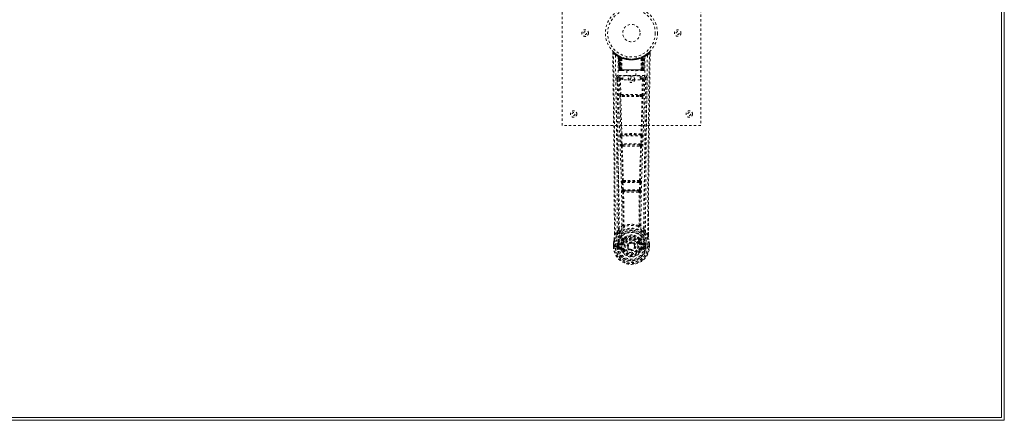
# Model space of a CAD drawing. Header units: inches. Extents: x 14 to 182, y 67 to 115.
# Tile 7 of 8: x 139 to 182, y 67 to 85. Entities that reach past the tile are written whole.
import ezdxf

# ---------------------------------------------------------------- set-up
doc = ezdxf.new("R2010")
doc.units = ezdxf.units.IN
doc.header["$MEASUREMENT"] = 0
doc.linetypes.add('SLD-Dashed', pattern=[0.075, 0.05, -0.025])
doc.linetypes.add('SLD-Solid', pattern=[0])

msp = doc.modelspace()

# ---------------------------------------------------------------- linework, layer by layer
at = {"color": 7, "linetype": 'SLD-Solid', "lineweight": 15}
for p, q in [((181.523, 67.518), (181.523, 114.782)), ((181.523, 67.518), (181.523, 114.782)), ((181.641, 114.9), (181.641, 67.4)), ((97.891, 67.518), (181.523, 67.518)), ((97.891, 67.518), (181.523, 67.518)), ((181.641, 67.4), (97.891, 67.4))]:
    msp.add_line(p, q, dxfattribs=at)
at = {"color": 7, "linetype": 'SLD-Dashed', "lineweight": 0}
for p, q in [((162.523, 80.15), (162.523, 88.15)), ((168.523, 88.15), (168.523, 80.15)), ((164.716, 83.291), (164.717, 83.224)), ((164.746, 83.292), (164.767, 83.314)), ((164.808, 83.279), (164.765, 83.313)), ((164.955, 83.176), (164.942, 83.184)), ((164.961, 83.172), (164.947, 83.18)), ((164.97, 83.151), (164.956, 83.16)), ((164.977, 82.554), (164.956, 83.16)), ((164.99, 82.554), (164.97, 83.151)), ((165.008, 83.148), (164.973, 83.166)), ((165.057, 83.105), (164.988, 83.141)), ((165.009, 82.554), (164.988, 83.141)), ((164.989, 83.144), (165.011, 82.551)), ((165.002, 83.15), (165.028, 83.137)), ((165.016, 83.111), (165.028, 83.137)), ((165.016, 83.111), (165.016, 82.554)), ((165.023, 83.107), (165.016, 83.111)), ((165.023, 83.107), (165.036, 83.133)), ((165.023, 82.554), (165.023, 83.107)), ((165.04, 83.131), (165.025, 83.139)), ((165.028, 83.137), (165.036, 83.133)), ((165.042, 83.131), (165.029, 83.105)), ((165.03, 82.554), (165.029, 83.105)), ((165.029, 83.105), (165.036, 83.101)), ((165.036, 83.101), (165.048, 83.127)), ((165.036, 83.101), (165.036, 82.554)), ((165.041, 83.131), (165.04, 83.131)), ((165.06, 83.122), (165.048, 83.096)), ((165.048, 83.096), (165.048, 82.554)), ((165.054, 83.093), (165.048, 83.096)), ((165.054, 82.554), (165.054, 83.093)), ((165.057, 83.105), (165.058, 83.105)), ((165.076, 82.554), (165.057, 83.105)), ((165.058, 83.105), (165.077, 82.554)), ((165.06, 83.122), (165.066, 83.12)), ((165.107, 82.554), (165.103, 83.076)), ((165.323, 83.139), (165.323, 83.043)), ((165.723, 83.043), (165.723, 83.139)), ((165.939, 82.554), (165.943, 83.076)), ((165.969, 82.554), (165.988, 83.105)), ((165.989, 83.105), (165.97, 82.554)), ((165.98, 83.12), (165.986, 83.122)), ((165.98, 83.12), (165.992, 83.093)), ((165.998, 83.096), (165.986, 83.122)), ((165.988, 83.105), (165.989, 83.105)), ((166.058, 83.141), (165.989, 83.105)), ((165.998, 83.096), (165.992, 83.093)), ((165.992, 83.093), (165.992, 82.554)), ((166.005, 83.131), (165.998, 83.128)), ((165.998, 83.127), (166.01, 83.101)), ((165.998, 82.554), (165.998, 83.096)), ((166.013, 83.135), (166.004, 83.131)), ((166.004, 83.131), (166.017, 83.105)), ((166.006, 83.131), (166.005, 83.131)), ((166.073, 83.166), (166.006, 83.131)), ((166.01, 83.133), (166.017, 83.137)), ((166.01, 83.133), (166.023, 83.107)), ((166.01, 83.101), (166.017, 83.105)), ((166.01, 82.554), (166.01, 83.101)), ((166.017, 83.105), (166.016, 82.554)), ((166.017, 83.137), (166.026, 83.141)), ((166.017, 83.137), (166.03, 83.111)), ((166.03, 83.111), (166.023, 83.107)), ((166.023, 83.107), (166.023, 82.554)), ((166.03, 82.554), (166.03, 83.111)), ((166.035, 82.551), (166.057, 83.144)), ((166.037, 82.554), (166.058, 83.141)), ((166.055, 82.554), (166.076, 83.151)), ((166.069, 82.554), (166.09, 83.16)), ((166.09, 83.16), (166.076, 83.151)), ((166.104, 83.184), (166.091, 83.176)), ((166.28, 83.313), (166.239, 83.279)), ((166.33, 83.291), (166.3, 83.292)), ((166.327, 83.228), (166.328, 83.292)), ((166.329, 83.224), (166.329, 83.291)), ((166.329, 83.224), (166.33, 83.291)), ((164.912, 82.218), (164.91, 82.21)), ((164.911, 82.207), (164.914, 81.92)), ((164.955, 82.316), (164.955, 82.256)), ((166.091, 82.316), (164.955, 82.316)), ((164.955, 82.256), (165.153, 82.256)), ((164.977, 82.554), (164.99, 82.554)), ((165.016, 82.554), (164.977, 82.554)), ((165.004, 82.153), (165.049, 82.154)), ((165.004, 82.153), (165.02, 81.492)), ((165.009, 82.554), (165.076, 82.554)), ((165.016, 82.554), (165.023, 82.554)), ((165.017, 82.525), (165.024, 82.525)), ((165.02, 82.525), (165.03, 82.525)), ((166.023, 82.554), (165.023, 82.554)), ((165.036, 82.554), (165.03, 82.554)), ((165.03, 82.525), (165.037, 82.525)), ((165.036, 82.554), (166.01, 82.554)), ((165.039, 82.525), (165.093, 82.525)), ((165.048, 82.554), (165.054, 82.554)), ((165.049, 82.525), (165.055, 82.525)), ((165.049, 82.199), (165.049, 82.154)), ((165.153, 82.199), (165.049, 82.199)), ((165.064, 81.493), (165.049, 82.154)), ((165.153, 82.154), (165.049, 82.154)), ((165.992, 82.554), (165.054, 82.554)), ((165.093, 82.525), (165.055, 82.525)), ((165.077, 82.554), (165.076, 82.554)), ((165.077, 82.554), (165.107, 82.554)), ((165.106, 82.525), (165.114, 82.525)), ((165.107, 82.554), (165.939, 82.554)), ((165.114, 82.525), (165.932, 82.525)), ((165.153, 82.123), (165.153, 82.303)), ((165.153, 82.303), (165.903, 82.303)), ((165.328, 82.525), (165.328, 82.303)), ((165.718, 82.303), (165.718, 82.525)), ((165.903, 82.303), (165.903, 82.123)), ((165.903, 82.256), (166.091, 82.256)), ((165.997, 82.199), (165.903, 82.199)), ((165.997, 82.154), (165.903, 82.154)), ((165.932, 82.525), (165.939, 82.525)), ((165.939, 82.554), (165.969, 82.554)), ((165.953, 82.525), (166.007, 82.525)), ((165.991, 82.525), (165.953, 82.525)), ((165.97, 82.554), (165.969, 82.554)), ((165.97, 82.554), (166.037, 82.554)), ((165.997, 82.154), (165.981, 81.493)), ((165.991, 82.525), (165.997, 82.525)), ((165.992, 82.554), (165.998, 82.554)), ((165.997, 82.199), (165.997, 82.154)), ((166.009, 82.525), (166.016, 82.525)), ((166.016, 82.554), (166.01, 82.554)), ((166.016, 82.525), (166.026, 82.525)), ((166.022, 82.525), (166.029, 82.525)), ((166.023, 82.554), (166.03, 82.554)), ((166.042, 82.153), (166.026, 81.492)), ((166.069, 82.554), (166.03, 82.554)), ((166.055, 82.554), (166.069, 82.554)), ((166.091, 82.256), (166.091, 82.316)), ((166.132, 81.92), (166.135, 82.207)), ((166.136, 82.21), (166.134, 82.218)), ((165.903, 82.123), (165.153, 82.123)), ((165.218, 81.401), (165.062, 81.407)), ((165.981, 81.493), (165.064, 81.493)), ((165.225, 81.45), (165.072, 81.452)), ((165.821, 81.45), (165.225, 81.45)), ((165.973, 81.452), (165.821, 81.45)), ((165.984, 81.407), (165.828, 81.401)), ((168.523, 80.15), (162.523, 80.15)), ((165.058, 79.708), (165.075, 79.355)), ((165.072, 79.801), (165.064, 79.798)), ((165.102, 79.71), (165.944, 79.71)), ((165.119, 79.357), (165.102, 79.71)), ((165.109, 79.755), (165.117, 79.758)), ((165.937, 79.755), (165.109, 79.755)), ((165.944, 79.71), (165.926, 79.357)), ((165.929, 79.758), (165.937, 79.755)), ((165.988, 79.708), (165.971, 79.355)), ((165.982, 79.798), (165.974, 79.801)), ((165.926, 79.357), (165.119, 79.357)), ((165.125, 79.262), (165.157, 79.261)), ((165.166, 79.312), (165.134, 79.313)), ((165.166, 79.312), (165.88, 79.312)), ((165.88, 79.312), (165.911, 79.313)), ((165.889, 79.261), (165.921, 79.262)), ((165.113, 77.69), (165.129, 77.373)), ((165.136, 77.784), (165.122, 77.78)), ((165.157, 77.692), (165.889, 77.692)), ((165.173, 77.375), (165.157, 77.692)), ((165.166, 77.737), (165.181, 77.742)), ((165.88, 77.737), (165.166, 77.737)), ((165.865, 77.742), (165.88, 77.737)), ((165.889, 77.692), (165.872, 77.375)), ((165.91, 77.784), (165.924, 77.78)), ((165.933, 77.69), (165.917, 77.373)), ((165.872, 77.375), (165.173, 77.375)), ((165.184, 77.277), (165.224, 77.276)), ((165.231, 77.33), (165.192, 77.33)), ((165.231, 77.33), (165.815, 77.33)), ((165.854, 77.33), (165.815, 77.33)), ((165.822, 77.276), (165.862, 77.277)), ((166.259, 76.342), (166.259, 75.418)), ((166.26, 75.417), (166.263, 76.342)), ((165.195, 75.837), (165.195, 75.837)), ((165.85, 75.837), (165.85, 75.837)), ((164.786, 75.417), (164.786, 75.471)), ((164.787, 75.472), (164.787, 75.418)), ((164.911, 75.535), (164.815, 75.419)), ((166.231, 75.419), (166.134, 75.535)), ((164.743, 75.037), (164.743, 75.033)), ((164.743, 74.916), (164.743, 75.033)), ((164.743, 74.916), (164.747, 74.916)), ((164.745, 75.033), (164.745, 74.916)), ((164.747, 74.916), (164.801, 74.917)), ((164.773, 75.033), (164.773, 74.919)), ((164.801, 74.917), (164.824, 74.917)), ((164.824, 74.917), (164.982, 74.917)), ((164.894, 74.99), (164.894, 74.99)), ((164.894, 74.919), (164.894, 74.99)), ((164.894, 74.919), (164.894, 74.919)), ((164.924, 74.989), (164.93, 75.008)), ((164.924, 74.989), (164.924, 74.919)), ((164.93, 74.919), (164.924, 74.919)), ((164.93, 75.008), (164.929, 74.998)), ((164.929, 74.998), (164.93, 74.919)), ((164.94, 75.039), (164.936, 75.035)), ((164.94, 75.039), (164.95, 75.05)), ((165.065, 75.071), (164.95, 75.05)), ((164.95, 75.05), (164.95, 75.051)), ((164.95, 75.05), (164.95, 75.05)), ((164.964, 75.017), (165.094, 75.042)), ((164.964, 75.017), (164.964, 74.987)), ((165.094, 75.017), (164.964, 75.017)), ((165.094, 74.987), (164.964, 74.987)), ((165.094, 75.042), (165.094, 75.017)), ((165.094, 74.987), (165.094, 75.017)), ((165.149, 75.083), (165.176, 75.072)), ((165.155, 75.232), (165.154, 75.214)), ((165.162, 75.261), (165.174, 75.278)), ((165.178, 75.227), (165.178, 75.208)), ((165.366, 74.926), (165.367, 74.942)), ((165.367, 74.918), (165.366, 74.926)), ((165.868, 75.208), (165.868, 75.227)), ((165.87, 75.072), (165.897, 75.083)), ((165.872, 75.278), (165.884, 75.261)), ((165.891, 75.232), (165.891, 75.214)), ((165.952, 75.042), (166.082, 75.017)), ((165.952, 75.042), (165.952, 75.017)), ((166.082, 75.017), (165.952, 75.017)), ((165.952, 74.987), (165.952, 75.017)), ((166.082, 74.987), (165.952, 74.987)), ((166.096, 75.05), (165.981, 75.071)), ((166.064, 74.917), (166.222, 74.917)), ((166.082, 74.987), (166.082, 75.017)), ((166.096, 75.05), (166.106, 75.04)), ((166.106, 75.039), (166.106, 75.04)), ((166.106, 75.039), (166.106, 75.04)), ((166.11, 75.035), (166.106, 75.039)), ((166.116, 75.008), (166.116, 74.998)), ((166.122, 74.989), (166.116, 75.008)), ((166.116, 74.998), (166.116, 74.919)), ((166.116, 74.919), (166.122, 74.919)), ((166.151, 74.99), (166.122, 74.989)), ((166.122, 74.919), (166.122, 74.989)), ((166.151, 74.99), (166.151, 74.919)), ((166.151, 74.99), (166.151, 74.99)), ((166.222, 74.917), (166.245, 74.917)), ((166.245, 74.917), (166.299, 74.916)), ((166.273, 74.919), (166.273, 75.033)), ((166.299, 74.916), (166.303, 74.916)), ((166.301, 74.916), (166.301, 75.033)), ((166.303, 75.033), (166.303, 75.037)), ((166.303, 74.916), (166.303, 75.033)), ((164.947, 74.799), (165.066, 74.776)), ((164.978, 74.865), (164.978, 74.835)), ((164.978, 74.865), (165.094, 74.865)), ((165.094, 74.815), (164.978, 74.835)), ((164.978, 74.835), (165.094, 74.835)), ((165.094, 74.865), (165.094, 74.835)), ((165.094, 74.815), (165.094, 74.835)), ((165.099, 74.88), (165.1, 74.882)), ((165.154, 74.771), (165.15, 74.779)), ((165.176, 74.781), (165.154, 74.771)), ((165.892, 74.771), (165.87, 74.781)), ((165.892, 74.771), (165.947, 74.748)), ((165.946, 74.882), (165.946, 74.88)), ((165.952, 74.865), (165.952, 74.835)), ((165.952, 74.865), (166.068, 74.865)), ((166.068, 74.835), (165.952, 74.815)), ((165.952, 74.815), (165.952, 74.835)), ((165.952, 74.835), (166.068, 74.835)), ((165.98, 74.776), (166.098, 74.799)), ((166.068, 74.835), (166.068, 74.865))]:
    msp.add_line(p, q, dxfattribs=at)
at = {"color": 7, "linetype": 'SLD-Dashed', "lineweight": 0, "flags": 128}
for points in [[(164.716, 83.291), (164.717, 83.291), (164.719, 83.291), (164.725, 83.292), (164.735, 83.292), (164.741, 83.292), (164.746, 83.292)], [(164.786, 75.471), (164.777, 78.041), (164.75, 80.666), (164.716, 83.291)], [(164.765, 83.312), (164.758, 83.315), (164.75, 83.318), (164.741, 83.318), (164.733, 83.317), (164.727, 83.313), (164.721, 83.308), (164.718, 83.301), (164.717, 83.294)], [(164.815, 75.419), (164.814, 76.883), (164.805, 78.357), (164.79, 79.804), (164.787, 80.051), (164.784, 80.309), (164.782, 80.525), (164.779, 80.754), (164.776, 81.004), (164.772, 81.275), (164.769, 81.493), (164.766, 81.756), (164.762, 82.079), (164.759, 82.29), (164.756, 82.548), (164.752, 82.81), (164.749, 83.058), (164.746, 83.292)], [(164.835, 83.198), (164.843, 82.151), (164.862, 81.106), (164.891, 80.064), (164.926, 79.026), (164.961, 77.992), (164.986, 76.962), (164.994, 75.937), (164.982, 74.917)], [(164.972, 83.167), (164.932, 83.19), (164.884, 83.222)], [(164.944, 83.142), (164.953, 82.097), (164.974, 81.054), (165.006, 80.015), (165.044, 78.979), (165.08, 77.948), (165.106, 76.921), (165.114, 75.899), (165.1, 74.882)], [(164.95, 83.177), (164.956, 83.166), (164.961, 83.152)], [(164.987, 83.149), (164.988, 83.143), (164.988, 83.141)], [(165.066, 83.12), (165.065, 83.118), (165.062, 83.112), (165.059, 83.103), (165.054, 83.093)], [(165.72, 83.043), (165.722, 83.043), (165.704, 83.04), (165.666, 83.034), (165.612, 83.029), (165.547, 83.025), (165.523, 83.025)], [(166.102, 83.142), (166.093, 82.098), (166.072, 81.055), (166.04, 80.015), (166.002, 78.98), (165.966, 77.948), (165.94, 76.922), (165.932, 75.9), (165.946, 74.882)], [(166.211, 83.198), (166.203, 82.151), (166.184, 81.106), (166.155, 80.064), (166.119, 79.026), (166.085, 77.992), (166.06, 76.962), (166.051, 75.937), (166.064, 74.917)], [(166.162, 83.223), (166.114, 83.19), (166.069, 83.164)], [(166.231, 75.419), (166.232, 76.885), (166.241, 78.357), (166.256, 79.804), (166.258, 80.025), (166.261, 80.255), (166.263, 80.458), (166.266, 80.657), (166.268, 80.872), (166.27, 81.022), (166.272, 81.179), (166.274, 81.336), (166.276, 81.453), (166.278, 81.593), (166.28, 81.755), (166.284, 82.087), (166.287, 82.292), (166.29, 82.546), (166.293, 82.808), (166.297, 83.056), (166.3, 83.292)], [(166.279, 83.314), (166.247, 83.286), (166.239, 83.279)], [(166.263, 76.342), (166.268, 78.041), (166.296, 80.666), (166.329, 83.224)], [(166.326, 83.291), (166.325, 83.299), (166.321, 83.307), (166.316, 83.313), (166.31, 83.318), (166.303, 83.321), (166.295, 83.321), (166.288, 83.32), (166.282, 83.316)], [(164.85, 82.21), (164.852, 82.074), (164.854, 81.902), (164.857, 81.693), (164.86, 81.448), (164.864, 81.199), (164.866, 80.98), (164.869, 80.826), (164.87, 80.688), (164.872, 80.567), (164.874, 80.411), (164.876, 80.248), (164.878, 80.092), (164.888, 79.278), (164.896, 78.461), (164.905, 77.488), (164.91, 76.498), (164.911, 75.535)], [(164.91, 82.21), (164.935, 82.181), (165.004, 82.153)], [(165.049, 82.199), (164.98, 82.227), (164.955, 82.256)], [(164.99, 82.554), (164.994, 82.554), (165.003, 82.554), (165.015, 82.554), (165.03, 82.554)], [(165.048, 82.554), (165.04, 82.554), (165.032, 82.554), (165.025, 82.554), (165.019, 82.554), (165.014, 82.554), (165.011, 82.554), (165.009, 82.554), (165.009, 82.554)], [(165.009, 82.554), (165.01, 82.548), (165.01, 82.545)], [(165.038, 82.525), (165.038, 82.525), (165.04, 82.525)], [(166.091, 82.256), (166.066, 82.227), (165.997, 82.199)], [(166.042, 82.153), (166.037, 82.153), (166.027, 82.153), (166.013, 82.153), (165.997, 82.154)], [(166.037, 82.554), (166.037, 82.554), (166.035, 82.554), (166.032, 82.554), (166.027, 82.554), (166.021, 82.554), (166.014, 82.554), (166.006, 82.554), (165.998, 82.554)], [(166.016, 82.554), (166.031, 82.554), (166.043, 82.554), (166.052, 82.554), (166.055, 82.554)], [(166.042, 82.153), (166.111, 82.181), (166.136, 82.21)], [(166.134, 75.535), (166.135, 76.055), (166.137, 76.588), (166.139, 77.133), (166.143, 77.648), (166.147, 78.178), (166.152, 78.73), (166.157, 79.219), (166.16, 79.476), (166.164, 79.749), (166.167, 80.038), (166.171, 80.342), (166.175, 80.617), (166.178, 80.858), (166.18, 81.049), (166.183, 81.264), (166.186, 81.505), (166.189, 81.73), (166.192, 81.923), (166.194, 82.083), (166.196, 82.21)], [(165.064, 81.493), (165.049, 81.492), (165.035, 81.492), (165.024, 81.492), (165.02, 81.492)], [(165.028, 81.41), (165.048, 80.604), (165.072, 79.801)], [(165.107, 79.797), (165.082, 80.601), (165.062, 81.407)], [(165.828, 81.401), (165.523, 81.401), (165.218, 81.401)], [(165.821, 81.45), (165.523, 81.45), (165.225, 81.45)], [(165.984, 81.407), (165.964, 80.601), (165.939, 79.797)], [(166.018, 81.41), (165.998, 80.604), (165.974, 79.801)], [(166.026, 81.492), (166.022, 81.492), (166.011, 81.492), (165.997, 81.492), (165.981, 81.493)], [(165.102, 79.71), (165.087, 79.709), (165.073, 79.709), (165.062, 79.708), (165.058, 79.708)], [(165.988, 79.708), (165.984, 79.708), (165.973, 79.709), (165.959, 79.709), (165.944, 79.71)], [(165.119, 79.357), (165.104, 79.357), (165.09, 79.356), (165.08, 79.355), (165.075, 79.355)], [(165.075, 79.355), (165.077, 79.323), (165.078, 79.321)], [(165.09, 79.266), (165.114, 78.524), (165.136, 77.784)], [(165.172, 77.779), (165.15, 78.519), (165.125, 79.262)], [(165.921, 79.262), (165.896, 78.519), (165.874, 77.779)], [(165.956, 79.266), (165.931, 78.524), (165.91, 77.784)], [(165.971, 79.355), (165.966, 79.355), (165.956, 79.356), (165.942, 79.357), (165.926, 79.357)], [(165.971, 79.355), (165.969, 79.323), (165.968, 79.321)], [(165.157, 77.692), (165.142, 77.692), (165.128, 77.691), (165.118, 77.69), (165.113, 77.69)], [(165.157, 77.692), (165.156, 77.701), (165.156, 77.709), (165.157, 77.717), (165.158, 77.724), (165.161, 77.733), (165.166, 77.737)], [(165.88, 77.737), (165.885, 77.733), (165.888, 77.724), (165.889, 77.717), (165.889, 77.709), (165.889, 77.701), (165.889, 77.692)], [(165.933, 77.69), (165.928, 77.69), (165.918, 77.691), (165.904, 77.692), (165.889, 77.692)], [(165.173, 77.375), (165.159, 77.374), (165.145, 77.374), (165.134, 77.373), (165.129, 77.373)], [(165.148, 77.283), (165.158, 76.563), (165.16, 75.845)], [(165.184, 77.277), (165.194, 76.556), (165.195, 75.837)], [(165.822, 77.276), (165.523, 77.275), (165.224, 77.276)], [(165.815, 77.33), (165.523, 77.329), (165.231, 77.33)], [(165.85, 75.837), (165.852, 76.556), (165.862, 77.277)], [(165.854, 77.33), (165.855, 77.331), (165.857, 77.332), (165.86, 77.335), (165.865, 77.345), (165.87, 77.359), (165.872, 77.375)], [(165.917, 77.373), (165.912, 77.373), (165.901, 77.374), (165.887, 77.374), (165.872, 77.375)], [(165.898, 77.283), (165.887, 76.563), (165.886, 75.845)], [(165.157, 75.836), (165.057, 75.748), (164.971, 75.648)], [(165.157, 75.836), (165.159, 75.826), (165.164, 75.817), (165.17, 75.811), (165.178, 75.808), (165.186, 75.807), (165.193, 75.811), (165.2, 75.817), (165.205, 75.826)], [(165.195, 75.837), (165.196, 75.835), (165.196, 75.833), (165.199, 75.83), (165.205, 75.826)], [(165.84, 75.826), (165.847, 75.83), (165.849, 75.833), (165.85, 75.835), (165.85, 75.837)], [(165.84, 75.826), (165.846, 75.817), (165.852, 75.811), (165.86, 75.807), (165.868, 75.808), (165.876, 75.811), (165.882, 75.817), (165.886, 75.826), (165.888, 75.836)], [(166.075, 75.648), (165.989, 75.748), (165.888, 75.836)], [(164.954, 75.495), (164.853, 75.371), (164.774, 75.217)], [(164.815, 75.419), (164.809, 75.419), (164.803, 75.419), (164.798, 75.419), (164.793, 75.419), (164.789, 75.418), (164.786, 75.418), (164.785, 75.418), (164.786, 75.417)], [(165.064, 75.599), (165.058, 75.593), (165.049, 75.584)], [(165.305, 75.366), (165.248, 75.336), (165.174, 75.278)], [(165.872, 75.278), (165.798, 75.336), (165.74, 75.366)], [(165.997, 75.584), (165.988, 75.592), (165.982, 75.599)], [(166.092, 75.495), (166.193, 75.371), (166.272, 75.217)], [(166.26, 75.417), (166.261, 75.418), (166.26, 75.418), (166.257, 75.418), (166.253, 75.419), (166.248, 75.419), (166.243, 75.419), (166.236, 75.419), (166.231, 75.419)], [(164.774, 75.217), (164.757, 75.138), (164.743, 75.037)], [(164.743, 75.033), (164.756, 75.13), (164.772, 75.206)], [(164.743, 75.037), (164.744, 75.037), (164.746, 75.037), (164.749, 75.036), (164.753, 75.036), (164.757, 75.035), (164.762, 75.034), (164.768, 75.034), (164.773, 75.033)], [(164.743, 75.033), (164.743, 75.033), (164.744, 75.033), (164.747, 75.033), (164.75, 75.033), (164.755, 75.033), (164.76, 75.033), (164.767, 75.033), (164.773, 75.033)], [(164.773, 74.919), (164.767, 74.918), (164.76, 74.918), (164.755, 74.918), (164.75, 74.918), (164.747, 74.917), (164.744, 74.917), (164.743, 74.917), (164.743, 74.916)], [(164.774, 75.217), (164.772, 75.212), (164.772, 75.206)], [(164.894, 74.99), (164.905, 74.99), (164.914, 74.989), (164.921, 74.989), (164.924, 74.989)], [(164.924, 74.919), (164.921, 74.919), (164.914, 74.919), (164.905, 74.919), (164.894, 74.919)], [(164.924, 74.989), (164.924, 74.989), (164.924, 74.989)], [(164.964, 74.987), (164.946, 74.99), (164.929, 74.998)], [(165.092, 75.094), (165.079, 75.077), (165.065, 75.071)], [(165.154, 75.214), (165.122, 75.162), (165.092, 75.094)], [(165.207, 75.196), (165.177, 75.147), (165.149, 75.083)], [(165.204, 75.06), (165.199, 75.062), (165.194, 75.064), (165.189, 75.066), (165.185, 75.068), (165.181, 75.07), (165.179, 75.071), (165.177, 75.071), (165.176, 75.072)], [(165.897, 75.083), (165.869, 75.147), (165.839, 75.196)], [(165.842, 75.06), (165.847, 75.062), (165.852, 75.064), (165.857, 75.066), (165.861, 75.068), (165.865, 75.07), (165.867, 75.071), (165.869, 75.071), (165.87, 75.072)], [(165.891, 75.214), (165.924, 75.162), (165.954, 75.094)], [(165.954, 75.094), (165.967, 75.077), (165.981, 75.071)], [(166.116, 74.998), (166.1, 74.99), (166.082, 74.987)], [(166.122, 74.989), (166.122, 74.989), (166.122, 74.989)], [(166.274, 75.206), (166.274, 75.212), (166.272, 75.217)], [(166.303, 75.037), (166.291, 75.127), (166.272, 75.217)], [(166.303, 75.037), (166.302, 75.037), (166.3, 75.037), (166.297, 75.036), (166.293, 75.036), (166.289, 75.035), (166.284, 75.034), (166.278, 75.034), (166.273, 75.033)], [(166.273, 75.033), (166.279, 75.033), (166.285, 75.033), (166.291, 75.033), (166.296, 75.033), (166.299, 75.033), (166.302, 75.033), (166.303, 75.033), (166.303, 75.033)], [(166.303, 74.916), (166.303, 74.917), (166.302, 74.917), (166.299, 74.917), (166.296, 74.918), (166.291, 74.918), (166.285, 74.918), (166.279, 74.918), (166.273, 74.919)], [(166.303, 75.033), (166.29, 75.13), (166.274, 75.206)], [(164.935, 74.848), (164.955, 74.861), (164.978, 74.865)], [(165.946, 74.88), (165.94, 74.803), (165.917, 74.729), (165.878, 74.66), (165.825, 74.6), (165.76, 74.551), (165.686, 74.515), (165.606, 74.493), (165.523, 74.486), (165.44, 74.493), (165.36, 74.515), (165.286, 74.551), (165.221, 74.6), (165.168, 74.66), (165.129, 74.729), (165.105, 74.803), (165.099, 74.88)], [(165.204, 74.792), (165.199, 74.79), (165.194, 74.788), (165.189, 74.786), (165.185, 74.784), (165.181, 74.783), (165.179, 74.782), (165.177, 74.781), (165.176, 74.781)], [(165.842, 74.792), (165.847, 74.79), (165.852, 74.788), (165.857, 74.786), (165.861, 74.784), (165.865, 74.783), (165.867, 74.782), (165.869, 74.781), (165.87, 74.781)], [(165.901, 74.787), (165.896, 74.78), (165.892, 74.771)], [(165.952, 74.815), (165.915, 74.801), (165.901, 74.787)], [(166.068, 74.865), (166.091, 74.861), (166.111, 74.848)]]:
    msp.add_lwpolyline(points, dxfattribs=at)
at = {"color": 7, "linetype": 'SLD-Dashed', "lineweight": 0}
for centre, radius in [((165.523, 84.15), 1.125), ((165.523, 84.15), 1.03), ((163.523, 84.15), 0.141), ((165.523, 84.15), 0.375), ((167.523, 84.15), 0.14), ((163.523, 84.15), 0.0625), ((167.523, 84.15), 0.0625), ((165.523, 82.15), 0.14), ((165.523, 82.15), 0.0625), ((163.023, 80.65), 0.141), ((163.023, 80.65), 0.0625), ((168.023, 80.65), 0.141), ((168.023, 80.65), 0.0625), ((165.523, 74.926), 0.7), ((165.523, 74.926), 0.69), ((165.523, 74.926), 0.623), ((165.523, 74.926), 0.32), ((165.523, 74.926), 0.275), ((165.523, 74.926), 0.188), ((165.523, 74.926), 0.157), ((165.523, 74.926), 0.142), ((165.523, 74.926), 0.139), ((165.523, 74.926), 0.138)]:
    msp.add_circle(centre, radius, dxfattribs=at)
for centre, radius, start, end in [((164.746, 83.292), 0.03, 47.8602, 180.7235), ((165.524, 84.194), 1.211, 228.1704, 235.3254), ((165.523, 84.15), 1.158, 227.8705, 312.129), ((165.518, 84.144), 1.119, 227.8925, 235.3759), ((164.865, 83.198), 0.03, 55.9309, 179.8308), ((165.511, 84.39), 1.37, 240.4509, 245.5675), ((165.523, 84.15), 1.128, 235.3528, 240.4897), ((164.926, 83.158), 0.03, 1.957, 58.9682), ((165.489, 84.093), 1.062, 238.9249, 239.8621), ((164.906, 83.122), 0.0714, 31.6411, 58.9289), ((164.985, 83.13), 0.0429, 114.1946, 162.9828), ((165.523, 84.182), 1.19, 240.8886, 299.1114), ((164.94, 83.15), 0.03, 1.91, 59.7168), ((165.525, 84.155), 1.133, 239.7497, 244.7129), ((165.534, 84.173), 1.155, 239.9636, 244.0318), ((165.508, 83.779), 0.83, 228.2925, 233.6105), ((165.523, 84.15), 1.127, 240.4888, 299.5112), ((165.5, 83.764), 0.81, 229.1374, 234.5075), ((164.958, 83.14), 0.0299, 1.8045, 60.7782), ((165.52, 84.143), 1.12, 240.7886, 245.7534), ((164.958, 83.14), 0.03, 16.9305, 61.2417), ((165.503, 83.763), 0.808, 230.3932, 235.6771), ((165.523, 84.149), 1.155, 244.3784, 295.6216), ((165.523, 84.149), 1.155, 245.0794, 294.9206), ((165.027, 83.105), 0.0297, 1.4971, 64.5052), ((165.028, 83.104), 0.0297, 1.4866, 64.5538), ((165.523, 84.149), 1.155, 246.0603, 293.9397), ((165.476, 83.698), 0.726, 234.7763, 239.0097), ((165.073, 83.093), 0.0346, 329.013, 15.1325), ((165.523, 84.113), 1.12, 247.9469, 292.0531), ((165.973, 83.093), 0.0345, 164.842, 211.0515), ((165.569, 83.699), 0.727, 300.9995, 305.2254), ((165.525, 84.147), 1.124, 294.2552, 299.2028), ((166.018, 83.104), 0.0297, 115.4231, 178.5075), ((166.019, 83.105), 0.0297, 115.4795, 178.5181), ((165.545, 83.76), 0.804, 304.3107, 309.619), ((165.549, 83.761), 0.806, 305.4846, 310.8793), ((166.073, 83.009), 0.138, 89.4186, 113.456), ((165.538, 83.779), 0.83, 306.3919, 311.7138), ((166.088, 83.14), 0.0299, 119.2218, 178.1955), ((166.086, 83.142), 0.0273, 117.644, 182.3151), ((165.551, 84.102), 1.072, 298.6189, 300.2914), ((166.106, 83.15), 0.03, 120.3051, 178.0681), ((165.523, 84.15), 1.127, 299.5095, 304.6479), ((166.061, 83.13), 0.0429, 16.9619, 65.8595), ((166.12, 83.158), 0.03, 121.0318, 178.043), ((165.535, 84.39), 1.37, 294.4325, 299.5491), ((165.527, 84.145), 1.121, 304.629, 312.0839), ((166.181, 83.198), 0.03, 0.1724, 124.0659), ((165.525, 84.19), 1.207, 304.6628, 311.8466), ((166.3, 83.292), 0.03, 359.2807, 132.1356), ((166.229, 83.249), 0.0824, 31.7513, 52.697), ((164.955, 82.211), 0.105, 90.0033, 180.7365), ((164.886, 80.607), 1.603, 89.136, 91.2808), ((-334.78, 74.327), 499.752, 0.15139, 0.9038), ((164.954, 82.213), 0.0423, 88.05, 173.415), ((165.007, 82.555), 0.03, 182.0142, 269.9841), ((165.038, 82.598), 0.0741, 215.9342, 253.2684), ((165.02, 82.555), 0.03, 181.9707, 269.9738), ((165.049, 82.154), 0.045, 90.4248, 180.9111), ((165.035, 82.693), 0.166, 259.5966, 268.3422), ((165.039, 82.555), 0.03, 181.9094, 269.9453), ((165.443, 82.547), 0.419, 179.0427, 183.0003), ((165.568, 82.547), 0.538, 179.2794, 182.1544), ((165.458, 82.547), 0.422, 179.0193, 182.9495), ((165.499, 82.547), 0.451, 179.1254, 182.8063), ((165.493, 82.547), 0.439, 179.0583, 182.8363), ((165.106, 82.555), 0.0299, 181.7827, 269.8198), ((165.107, 82.555), 0.0299, 181.8188, 269.8017), ((165.142, 82.548), 0.0354, 169.2984, 219.189), ((165.903, 82.548), 0.0368, 321.8345, 9.6781), ((165.939, 82.555), 0.0299, 270.1985, 358.199), ((165.94, 82.555), 0.0299, 270.1983, 358.1812), ((165.553, 82.547), 0.439, 357.1637, 0.9417), ((165.551, 82.547), 0.447, 357.176, 0.8923), ((166.002, 82.56), 0.0356, 262.0684, 350.2854), ((165.997, 82.154), 0.045, 359.0268, 89.5756), ((166.007, 82.555), 0.03, 270.0728, 358.0545), ((165.577, 82.547), 0.433, 357.0801, 0.914), ((165.404, 82.548), 0.612, 358.0194, 0.5468), ((166.011, 82.69), 0.163, 271.6981, 280.6313), ((165.622, 82.547), 0.401, 356.9071, 1.0498), ((166.026, 82.555), 0.03, 270.0367, 358.0368), ((166.008, 82.598), 0.0742, 286.7427, 324.0415), ((166.039, 82.555), 0.03, 269.9901, 358.0115), ((665.599, 74.33), 499.525, 179.09611, 179.84887), ((166.091, 82.211), 0.105, 359.2635, 89.9967), ((166.092, 82.213), 0.0423, 6.5793, 91.9557), ((166.16, 80.607), 1.603, 88.7192, 90.864), ((165.421, 81.492), 0.401, 180.0747, 191.8497), ((165.074, 81.406), 0.0456, 91.7561, 175.8231), ((165.054, 81.548), 0.141, 259.4732, 273.0501), ((165.171, 81.404), 0.109, 154.2055, 178.3432), ((165.17, 81.492), 0.105, 179.6474, 202.4722), ((165.306, 81.413), 0.089, 155.629, 187.6155), ((165.74, 81.413), 0.089, 352.3893, 24.3658), ((165.876, 81.492), 0.105, 337.5564, 0.3494), ((165.874, 81.404), 0.11, 1.771, 25.6809), ((165.972, 81.406), 0.0456, 4.1728, 88.2496), ((165.992, 81.546), 0.139, 266.8516, 280.6252), ((165.624, 81.492), 0.402, 348.1563, 359.9094), ((165.264, 79.739), 0.209, 163.4975, 188.4227), ((165.109, 79.8), 0.0451, 182.9185, 269.3989), ((165.117, 79.803), 0.0451, 182.9814, 269.3856), ((165.099, 79.888), 0.0911, 253.0125, 274.8313), ((165.157, 79.725), 0.0564, 148.2771, 195.6956), ((165.161, 79.791), 0.055, 173.1533, 216.3421), ((165.523, 43.163), 36.637, 89.3487, 90.6512), ((165.523, 46.947), 32.814, 89.2909, 90.7091), ((165.929, 79.803), 0.0451, 270.6127, 357.0202), ((165.885, 79.791), 0.0546, 323.5162, 6.9883), ((165.937, 79.8), 0.0451, 270.5942, 357.0885), ((165.889, 79.725), 0.0564, 344.272, 31.7553), ((165.947, 79.888), 0.0908, 265.1406, 287.0311), ((165.782, 79.739), 0.209, 351.5693, 16.4988), ((165.213, 79.323), 0.136, 180.7215, 204.713), ((165.135, 79.267), 0.0456, 91.2588, 181.8211), ((165.117, 79.345), 0.0837, 251.1203, 275.2102), ((165.187, 79.355), 0.0679, 178.3519, 218.9089), ((165.211, 79.272), 0.0868, 151.6473, 186.5591), ((165.237, 79.273), 0.0814, 151.3058, 188.7734), ((165.523, 112.04), 32.781, 269.3605, 270.6395), ((165.523, 112.667), 33.357, 269.387, 270.613), ((165.808, 79.273), 0.0815, 351.2515, 28.6696), ((165.859, 79.355), 0.068, 321.0969, 1.6197), ((165.912, 79.27), 0.0425, 40.4644, 90.4022), ((165.835, 79.272), 0.087, 353.4824, 28.3223), ((165.929, 79.346), 0.0843, 264.8675, 288.8021), ((165.911, 79.267), 0.0448, 357.9242, 42.9004), ((165.832, 79.323), 0.136, 335.3223, 359.244), ((165.274, 77.719), 0.163, 158.149, 190.1955), ((165.167, 77.782), 0.0451, 183.2302, 269.138), ((165.181, 77.787), 0.0451, 183.3978, 269.1038), ((165.165, 77.853), 0.075, 247.0749, 274.8913), ((165.523, 40.406), 37.374, 89.4617, 90.5381), ((165.229, 77.773), 0.0579, 174.2457, 212.3291), ((165.523, 45.159), 32.585, 89.3979, 90.6021), ((165.865, 77.787), 0.0451, 270.8955, 356.603), ((165.817, 77.773), 0.0573, 327.4624, 5.9628), ((165.88, 77.853), 0.075, 265.1035, 292.9396), ((165.879, 77.782), 0.0451, 270.862, 356.7698), ((165.773, 77.719), 0.163, 349.7762, 21.8794), ((165.31, 77.364), 0.181, 177.2231, 206.4641), ((165.194, 77.285), 0.0457, 91.8582, 181.7288), ((165.178, 77.35), 0.073, 245.7476, 274.5959), ((165.231, 77.373), 0.0574, 177.8025, 227.6081), ((165.287, 77.288), 0.104, 155.9771, 186.1402), ((165.323, 77.29), 0.1, 156.4988, 187.7949), ((165.723, 77.29), 0.1, 352.2051, 23.5012), ((165.852, 77.285), 0.0457, 358.2738, 88.1392), ((165.759, 77.288), 0.104, 353.8455, 24.0373), ((165.868, 77.35), 0.0735, 265.5171, 294.1445), ((165.736, 77.364), 0.181, 333.5342, 2.7752), ((165.795, 75.087), 0.893, 128.8519, 145.0094), ((165.146, 75.844), 0.0133, 325.9916, 3.4497), ((165.218, 75.84), 0.0608, 184.0392, 286.2299), ((165.192, 75.907), 0.0708, 242.7097, 272.7186), ((165.277, 75.843), 0.0738, 193.2301, 235.0275), ((165.523, 74.913), 0.966, 70.8188, 109.1818), ((165.523, 74.988), 0.844, 70.0603, 109.9397), ((165.828, 75.84), 0.0608, 253.7701, 355.9608), ((165.769, 75.843), 0.0738, 304.9725, 346.7699), ((165.251, 75.087), 0.893, 34.9911, 51.1476), ((165.854, 75.907), 0.0708, 267.2811, 297.287), ((165.9, 75.844), 0.0133, 176.701, 213.9705), ((165.523, 74.926), 0.787, 8.0937, 171.9063), ((163.598, 75.388), 1.188, 351.2131, 1.4251), ((165.523, 74.926), 0.758, 8.0939, 171.9061), ((161.299, 76.036), 3.57, 346.749, 350.056), ((165.523, 74.926), 0.632, 5.8274, 174.1726), ((160.226, 78.062), 5.324, 331.6591, 333.0327), ((165.246, 75.854), 0.463, 223.682, 230.8082), ((165.523, 74.926), 0.602, 6.0327, 173.9673), ((166.512, 73.909), 2.224, 131.1418, 134.4842), ((165.031, 75.65), 0.0608, 182.5643, 302.006), ((165.523, 74.914), 0.453, 40.4505, 139.5495), ((165.523, 74.887), 0.494, 47.489, 132.511), ((165.523, 74.933), 0.411, 39.7065, 140.2935), ((165.523, 74.946), 0.473, 62.6136, 117.3864), ((166.014, 75.65), 0.0608, 238.0005, 357.4315), ((164.543, 73.918), 2.211, 45.5061, 48.8678), ((170.691, 77.994), 5.178, 206.9442, 208.3565), ((165.801, 75.853), 0.461, 309.1759, 316.3306), ((169.747, 76.036), 3.571, 189.944, 193.2509), ((167.444, 75.388), 1.184, 178.5584, 188.8035), ((165.523, 74.926), 0.78, 180, 359.3038), ((165.523, 74.926), 0.78, 180.7166, 359.2834), ((165.523, 74.926), 0.75, 180.5681, 359.4319), ((165.523, 74.926), 0.629, 180.6531, 359.3469), ((165.523, 74.926), 0.599, 180.6527, 359.3473), ((165.044, 74.995), 0.115, 159.5838, 173.1902), ((165.523, 74.926), 0.593, 180.6711, 187.6091), ((164.964, 75.048), 0.0306, 205.4336, 270.9243), ((165.387, 74.835), 0.492, 115.7088, 155.4798), ((165.331, 74.828), 0.441, 113.5935, 149.745), ((165.105, 75.115), 0.233, 238.0392, 268.5929), ((165.523, 74.911), 0.541, 179.3501, 0.6499), ((165.095, 75.072), 0.0299, 181.1599, 268.957), ((165.123, 75.099), 0.031, 190.1676, 328.3571), ((165.089, 75.107), 0.0649, 274.919, 338.6796), ((165.094, 75.106), 0.089, 270, 337.226), ((165.094, 75.106), 0.119, 269.9989, 337.2244), ((165.185, 75.217), 0.0305, 185.729, 315.4392), ((165.177, 75.254), 0.0459, 241.1382, 271.6952), ((165.199, 75.236), 0.0448, 146.2181, 184.9431), ((165.177, 75.273), 0.046, 241.206, 271.7027), ((165.213, 75.282), 0.0396, 185.1566, 232.9065), ((165.523, 74.926), 0.376, 22.774, 157.226), ((165.211, 75.226), 0.033, 131.5989, 178.1416), ((165.205, 75.23), 0.0347, 219.381, 272.7461), ((165.523, 74.926), 0.346, 22.7737, 157.2263), ((165.523, 74.926), 0.275, 82.5712, 262.571), ((165.523, 74.926), 0.157, 65.2931, 110.0155), ((165.523, 74.926), 0.275, 262.5712, 82.5711), ((165.861, 75.217), 0.0305, 224.5485, 354.2833), ((165.841, 75.23), 0.0347, 267.2539, 320.619), ((165.952, 75.106), 0.119, 202.7784, 269.9983), ((165.833, 75.282), 0.0396, 307.1408, 354.8274), ((165.835, 75.226), 0.033, 1.895, 48.3645), ((165.869, 75.273), 0.0459, 268.2856, 298.8161), ((165.869, 75.254), 0.0459, 268.2954, 298.8712), ((165.952, 75.106), 0.089, 202.774, 270), ((165.653, 74.83), 0.499, 24.8919, 63.9912), ((165.846, 75.236), 0.0448, 355.057, 33.9838), ((165.715, 74.829), 0.441, 30.2261, 66.4276), ((165.923, 75.099), 0.031, 211.5627, 349.9126), ((165.957, 75.107), 0.0649, 201.3132, 265.0787), ((165.945, 75.104), 0.221, 270.3121, 302.5145), ((165.951, 75.072), 0.0299, 271.0984, 358.7847), ((166.082, 75.048), 0.0306, 269.0652, 334.5769), ((166.03, 75.001), 0.0867, 4.607, 22.6574), ((165.523, 74.926), 0.593, 352.3909, 359.3289), ((166.125, 73.87), 1.049, 88.5373, 90.156), ((166.273, 75.033), 0.03, 0.0028, 5.051), ((165.139, 74.875), 0.206, 187.6478, 201.653), ((164.977, 74.805), 0.0299, 88.0629, 192.0913), ((165.095, 74.785), 0.0301, 91.424, 197.652), ((165.057, 74.731), 0.0455, 22.5006, 78.6804), ((165.094, 74.746), 0.119, 22.7756, 90.0011), ((165.094, 74.746), 0.089, 22.774, 90), ((165.088, 74.743), 0.0715, 29.6427, 85.2011), ((164.556, 76.12), 1.475, 291.6228, 293.9272), ((165.523, 74.926), 0.459, 202.774, 337.226), ((165.523, 74.926), 0.4, 202.774, 337.226), ((165.523, 74.926), 0.376, 202.774, 337.226), ((165.523, 74.926), 0.346, 202.7737, 337.2263), ((165.952, 74.746), 0.119, 90.0017, 157.2216), ((165.952, 74.746), 0.089, 90, 157.226), ((165.988, 74.731), 0.0454, 101.2577, 157.5613), ((165.951, 74.785), 0.0301, 342.3439, 88.5801), ((166.069, 74.805), 0.0299, 347.8929, 91.953), ((165.906, 74.875), 0.207, 338.3647, 352.3138)]:
    msp.add_arc(centre, radius, start, end, dxfattribs=at)

doc.saveas('drawing.dxf')
